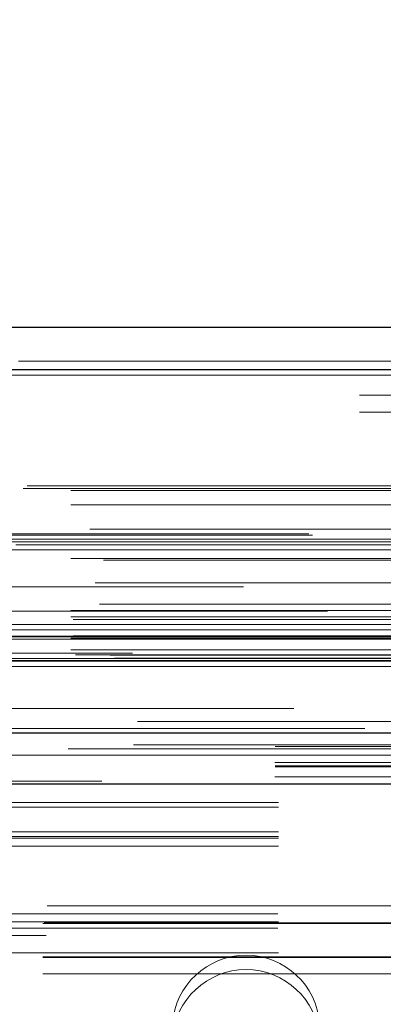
# Model space of a CAD drawing. Header units: inches. Extents: x 0.2 to 10.8, y 0.2 to 8.2.
# Tile 12 of 84: x 4.2095 to 4.2867, y 2.1497 to 2.3587. Entities that reach past the tile are written whole.
import ezdxf

# ---------------------------------------------------------------- set-up
doc = ezdxf.new("R2010")
doc.units = ezdxf.units.IN
doc.header["$MEASUREMENT"] = 0
doc.linetypes.add('HIDDEN', pattern=[0.07500000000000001, 0.05, -0.025])
doc.layers.add('DIMENSIONS', color=140, linetype='Continuous')
doc.styles.add('SLDTEXTSTYLE0', font='TXT', dxfattribs={"width": 0.7})
doc.dimstyles.new('SLDDIMSTYLE0', dxfattribs={"dimtxt": 0.0849609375, "dimasz": 0.13, "dimexe": 0, "dimexo": 0.0625, "dimgap": 0.021240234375, "dimtad": 0, "dimtih": 1, "dimtoh": 1, "dimlfac": 10, "dimrnd": 1e-09, "dimzin": 12, "dimdsep": 46, "dimtxsty": 'SLDTEXTSTYLE0', "dimsah": 1, "dimcen": 0.09, "dimadec": 0, "dimazin": 3, "dimtfac": 1, "dimtofl": 0, "dimtmove": 0, "dimatfit": 3, "dimfxl": 0, "dimfrac": 2, "dimtolj": 1, "dimtzin": 12, "dimarcsym": 0})

# ---------------------------------------------------------------- blocks, each defined once
blk = doc.blocks.new('_D_25')
at = {"layer": 'DIMENSIONS'}
for p, q in [((3.262537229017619, 2.24649878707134), (3.262537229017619, 2.735181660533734)), ((5.016337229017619, 2.24649878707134), (5.016337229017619, 2.735181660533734)), ((3.981523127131, 2.689656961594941), (3.952993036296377, 2.689656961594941)), ((3.952993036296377, 2.689656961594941), (3.952993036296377, 2.554626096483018)), ((4.304671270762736, 2.689656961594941), (4.333201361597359, 2.689656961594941)), ((4.333201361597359, 2.689656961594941), (4.333201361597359, 2.554626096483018)), ((3.262537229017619, 2.610181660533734), (3.638120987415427, 2.610181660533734)), ((5.016337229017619, 2.610181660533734), (4.648073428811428, 2.610181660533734)), ((3.952993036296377, 2.554626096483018), (3.981523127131, 2.554626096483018)), ((4.333201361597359, 2.554626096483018), (4.304671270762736, 2.554626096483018))]:
    blk.add_line(p, q, dxfattribs=at)
for points in [[(3.262537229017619, 2.610181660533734), (3.392537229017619, 2.590181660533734), (3.392537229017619, 2.630181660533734)], [(5.016337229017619, 2.610181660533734), (4.886337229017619, 2.630181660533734), (4.886337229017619, 2.590181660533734)]]:
    blk.add_solid(points, dxfattribs=at)
at = {"layer": 'DIMENSIONS', "char_height": 0.08333333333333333, "attachment_point": 1, "style": 'SLDTEXTSTYLE0'}
for s, insert in [('17.54', (3.981523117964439, 2.816099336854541)), ('445.5', (3.981523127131, 2.662048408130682)), ('INSIDE OPENING', (3.657140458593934, 2.507997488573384))]:
    blk.add_mtext(s, dxfattribs=dict(at, insert=insert))

msp = doc.modelspace()

# ---------------------------------------------------------------- linework, layer by layer
at = {"color": 7, "linetype": 'Continuous', "lineweight": 25}
for p, q in [((3.209233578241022, 2.293412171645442), (5.069592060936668, 2.293412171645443)), ((3.205699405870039, 2.284487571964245), (5.073126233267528, 2.284487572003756)), ((3.194797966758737, 2.222662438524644), (5.084027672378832, 2.222662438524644)), ((3.263728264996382, 2.207298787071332), (5.015146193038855, 2.207298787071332)), ((3.263728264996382, 2.196498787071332), (5.015146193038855, 2.196498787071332))]:
    msp.add_line(p, q, dxfattribs=at)
at = {"color": 7, "linetype": 'HIDDEN', "lineweight": 18}
for p, q in [((5.07312623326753, 2.284487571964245), (3.205699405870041, 2.284487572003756)), ((3.209233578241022, 2.286212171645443), (5.06959206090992, 2.286212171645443)), ((3.205699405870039, 2.283237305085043), (5.073126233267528, 2.283237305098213)), ((5.07312623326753, 2.283237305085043), (3.205699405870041, 2.283237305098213)), ((4.981629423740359, 2.279012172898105), (3.297129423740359, 2.279012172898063)), ((4.981629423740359, 2.275412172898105), (3.297129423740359, 2.275412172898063)), ((4.981629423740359, 2.275412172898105), (3.297129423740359, 2.275412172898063)), ((3.297196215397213, 2.275412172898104), (4.981629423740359, 2.275412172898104)), ((3.297196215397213, 2.275412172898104), (4.981629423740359, 2.275412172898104)), ((3.21110854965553, 2.259746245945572), (5.067717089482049, 2.259746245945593)), ((3.210231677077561, 2.259226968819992), (5.068593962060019, 2.259226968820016)), ((3.220369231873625, 2.258746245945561), (5.058456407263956, 2.258746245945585)), ((3.220369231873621, 2.258746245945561), (5.058456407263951, 2.258746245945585)), ((3.220369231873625, 2.255707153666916), (5.058456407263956, 2.25570715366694)), ((5.071677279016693, 2.249309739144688), (3.207163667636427, 2.249309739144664)), ((5.070846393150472, 2.249601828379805), (3.207985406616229, 2.249601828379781)), ((3.224408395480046, 2.25053726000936), (5.05441724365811, 2.250537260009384)), ((3.202305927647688, 2.247907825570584), (5.076519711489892, 2.247907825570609)), ((3.208668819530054, 2.247206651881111), (5.070156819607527, 2.247206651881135)), ((3.220369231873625, 2.248465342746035), (5.058456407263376, 2.248465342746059)), ((5.057338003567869, 2.248473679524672), (3.221484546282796, 2.248473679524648)), ((3.203243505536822, 2.246157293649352), (5.075573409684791, 2.246157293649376)), ((3.220369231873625, 2.244331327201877), (5.058456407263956, 2.244331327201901)), ((3.227287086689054, 2.243949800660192), (5.05152857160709, 2.243949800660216)), ((3.225523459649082, 2.239141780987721), (5.053302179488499, 2.239141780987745)), ((3.225523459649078, 2.239141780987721), (5.053302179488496, 2.239141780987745)), ((5.056969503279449, 2.23833173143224), (3.221855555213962, 2.238331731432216)), ((3.226401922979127, 2.234659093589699), (5.052419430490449, 2.234659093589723)), ((5.074812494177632, 2.233178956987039), (3.204001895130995, 2.233178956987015)), ((3.220369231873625, 2.233326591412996), (5.058456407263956, 2.233326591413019)), ((3.19682950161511, 2.230298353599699), (5.081996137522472, 2.230298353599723)), ((3.205886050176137, 2.230335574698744), (5.072939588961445, 2.230335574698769)), ((3.220369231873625, 2.231918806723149), (5.058456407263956, 2.231918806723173)), ((3.220369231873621, 2.231918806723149), (5.058456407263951, 2.231918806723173)), ((3.220869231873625, 2.231418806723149), (5.057956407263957, 2.231418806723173)), ((3.198350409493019, 2.22915936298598), (5.080411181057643, 2.229159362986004)), ((3.220869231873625, 2.227918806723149), (5.057956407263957, 2.227918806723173)), ((3.190747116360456, 2.227733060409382), (5.088078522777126, 2.227733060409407)), ((3.190747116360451, 2.227733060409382), (5.088078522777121, 2.227733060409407)), ((3.195602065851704, 2.227222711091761), (5.083223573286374, 2.227222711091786)), ((5.083115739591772, 2.227834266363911), (3.195709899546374, 2.227834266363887)), ((3.220369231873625, 2.227418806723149), (5.058456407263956, 2.227418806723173)), ((3.220369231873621, 2.227418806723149), (5.058456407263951, 2.227418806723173)), ((3.220369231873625, 2.224930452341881), (5.058456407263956, 2.224930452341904)), ((3.220369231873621, 2.224930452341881), (5.058456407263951, 2.224930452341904)), ((3.221369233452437, 2.223918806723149), (5.057456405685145, 2.223918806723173)), ((3.221369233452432, 2.223918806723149), (5.057456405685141, 2.223918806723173)), ((3.228665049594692, 2.223834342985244), (5.050160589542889, 2.223834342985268)), ((3.228665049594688, 2.223834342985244), (5.050160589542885, 2.223834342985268)), ((5.03342942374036, 2.224212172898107), (3.24532942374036, 2.224212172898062)), ((3.201329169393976, 2.222571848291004), (5.077496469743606, 2.222571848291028)), ((3.201580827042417, 2.222539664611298), (5.077244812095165, 2.222539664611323)), ((3.202485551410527, 2.223113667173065), (5.076340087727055, 2.223113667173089)), ((3.202485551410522, 2.223113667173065), (5.076340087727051, 2.223113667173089)), ((3.229592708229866, 2.223177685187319), (5.049232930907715, 2.223177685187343)), ((3.229592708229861, 2.223177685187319), (5.049232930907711, 2.223177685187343)), ((3.194797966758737, 2.221412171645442), (5.084027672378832, 2.221412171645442)), ((3.234501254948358, 2.209747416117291), (5.044324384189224, 2.209747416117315)), ((3.219806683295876, 2.20392662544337), (5.05900195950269, 2.203926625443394)), ((3.233649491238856, 2.204795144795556), (5.045171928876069, 2.204795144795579)), ((3.263728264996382, 2.204440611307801), (5.015146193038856, 2.204440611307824)), ((3.263637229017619, 2.201063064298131), (5.015237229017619, 2.201063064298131)), ((3.263728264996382, 2.200098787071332), (5.015146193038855, 2.200098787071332)), ((3.263637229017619, 2.1980202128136), (5.015237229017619, 2.1980202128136)), ((4.426937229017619, 2.197055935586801), (3.851937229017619, 2.197055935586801)), ((3.263728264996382, 2.196498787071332), (5.015146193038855, 2.196498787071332)), ((3.263728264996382, 2.196498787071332), (5.015146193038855, 2.196498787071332)), ((3.263728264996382, 2.196498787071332), (5.015146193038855, 2.196498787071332)), ((3.263728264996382, 2.196498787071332), (5.015146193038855, 2.196498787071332)), ((3.263728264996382, 2.196498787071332), (5.015146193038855, 2.196498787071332)), ((4.464437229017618, 2.192535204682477), (3.814437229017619, 2.192535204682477)), ((4.464437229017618, 2.191523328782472), (3.814437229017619, 2.191523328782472)), ((4.464437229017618, 2.186299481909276), (3.814437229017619, 2.186299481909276)), ((4.464437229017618, 2.185335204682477), (3.814437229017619, 2.185335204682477)), ((4.464437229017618, 2.184997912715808), (3.814437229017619, 2.184997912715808)), ((4.464437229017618, 2.183256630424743), (3.814437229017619, 2.183256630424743)), ((3.815300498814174, 2.170598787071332), (4.463573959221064, 2.170598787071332)), ((3.815300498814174, 2.170598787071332), (4.463573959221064, 2.170598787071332)), ((4.464308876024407, 2.168921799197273), (3.81456558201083, 2.168921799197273)), ((4.464437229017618, 2.167180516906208), (3.814437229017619, 2.167180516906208)), ((3.814437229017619, 2.16684322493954), (4.464437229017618, 2.16684322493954)), ((4.464308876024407, 2.16587894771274), (3.81456558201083, 2.16587894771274)), ((3.814696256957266, 2.166998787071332), (4.464178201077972, 2.166998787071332)), ((5.015146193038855, 2.164298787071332), (3.263728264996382, 2.164298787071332)), ((4.464437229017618, 2.160655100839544), (3.814437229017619, 2.160655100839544)), ((3.814437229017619, 2.159798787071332), (4.464437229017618, 2.159798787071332)), ((3.814437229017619, 2.15964322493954), (4.464437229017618, 2.15964322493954)), ((3.814437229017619, 2.156198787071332), (4.464437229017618, 2.156198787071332)), ((3.814437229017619, 2.156198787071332), (4.464437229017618, 2.156198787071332))]:
    msp.add_line(p, q, dxfattribs=at)
at = {"color": 7, "linetype": 'HIDDEN', "lineweight": 18, "flags": 128}
for points in [[(5.0677155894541, 2.212470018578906), (4.154601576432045, 2.212470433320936), (3.211113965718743, 2.212470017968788)], [(5.057192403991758, 2.2124918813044), (4.154601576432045, 2.212491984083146), (3.221629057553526, 2.21249188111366)], [(5.082756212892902, 2.208221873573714), (4.09951650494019, 2.20822160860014), (3.196061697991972, 2.208221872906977)], [(5.082764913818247, 2.208221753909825), (4.217088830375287, 2.208217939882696), (3.196063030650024, 2.208221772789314)], [(3.233655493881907, 2.204795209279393), (4.124224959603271, 2.204796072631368), (5.045202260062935, 2.20479520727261)], [(3.201921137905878, 2.202586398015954), (4.124217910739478, 2.202585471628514), (5.07692255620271, 2.202586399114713)], [(3.263728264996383, 2.200317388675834), (4.124217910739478, 2.200316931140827), (5.015146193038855, 2.200317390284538)]]:
    msp.add_lwpolyline(points, dxfattribs=at)
at = {"color": 7, "linetype": 'HIDDEN', "lineweight": 18}
for centre, radius, start, end in [((4.257537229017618, 2.144444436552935), 0.0156648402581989, 4.087218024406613, 175.9127819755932), ((4.257537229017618, 2.141401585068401), 0.01566484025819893, 4.087218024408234, 175.9127819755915)]:
    msp.add_arc(centre, radius, start, end, dxfattribs=at)

# ---------------------------------------------------------------- dimensions: what is measured, and where the dimension line sits
at = {"layer": 'DIMENSIONS'}
dim = msp.add_linear_dim(base=(5.016337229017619, 2.610181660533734), p1=(3.262537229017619, 2.19649878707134), p2=(5.016337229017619, 2.19649878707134), text='<>\\PINSIDE OPENING', dimstyle='SLDDIMSTYLE0', dxfattribs=at)
dim.commit()
dim.dimension.update_dxf_attribs({"geometry": '_D_25', "text_midpoint": (4.143097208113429, 2.610181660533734), "dimtype": 160})

doc.saveas('drawing.dxf')
